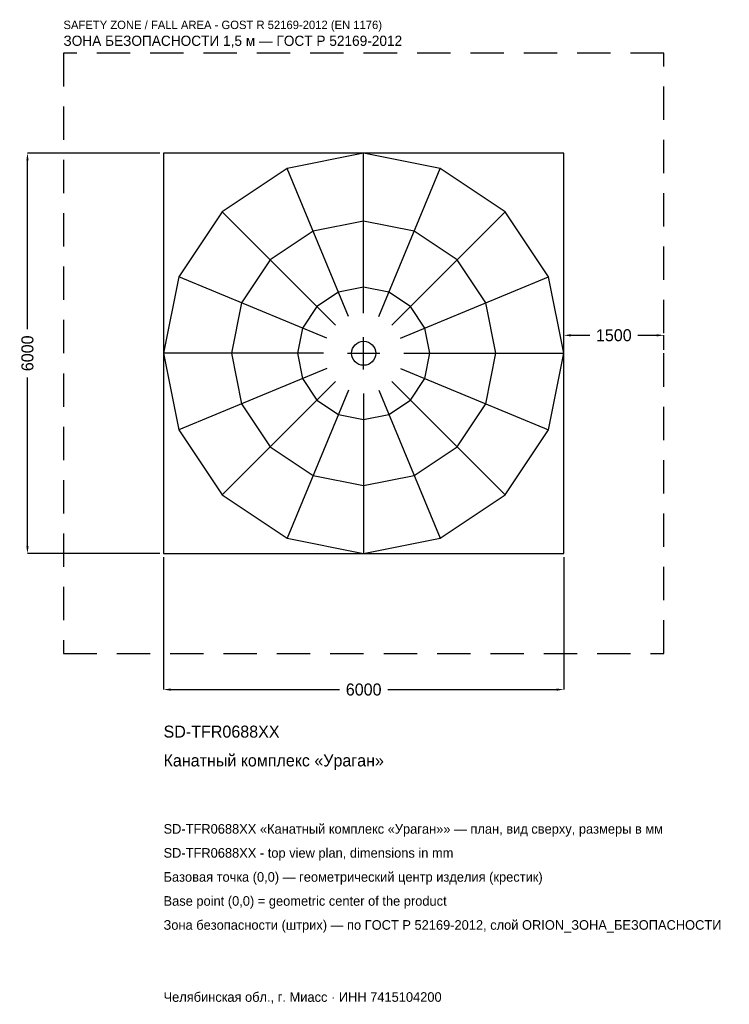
# Model space of a CAD drawing. Header units: metres. Extents: x -5157 to 5481, y -9757 to 5001.
import ezdxf

# ---------------------------------------------------------------- set-up
doc = ezdxf.new("R2010")
doc.units = ezdxf.units.M
doc.linetypes.add('DASHED', pattern=[800, 500, -300])
for name, color, linetype in [('ORION_ДАННЫЕ', 3, 'Continuous'), ('ORION_ЗОНА_БЕЗОПАСНОСТИ', 1, 'Continuous'), ('ORION_КОНТУР', 7, 'Continuous'), ('ORION_РАЗМЕРЫ', 8, 'Continuous')]:
    doc.layers.add(name, color=color, linetype=linetype)
doc.dimstyles.new('ORION', dxfattribs={"dimtxt": 180, "dimasz": 108, "dimexe": 1.25, "dimexo": 54, "dimtad": 1, "dimdec": 0, "dimcen": 2.5, "dimazin": 3, "dimtfac": 1, "dimtmove": 0, "dimatfit": 3, "dimarcsym": 0})

# ---------------------------------------------------------------- blocks, each defined once
blk = doc.blocks.new('_CLOSEDFILLED')
at = {"color": 0, "linetype": 'BYBLOCK'}
blk.add_solid([(-1, 0.16), (0, 0), (-1, -0.16)], dxfattribs=at)
blk = doc.blocks.new('*D1')
for p, q in [((-3000, -3054), (-3000, -5040)), ((3000, -3054), (3000, -5040)), ((-2892, -5040), (-360, -5040)), ((360, -5040), (2892, -5040))]:
    blk.add_line(p, q)
at = {"layer": 'Defpoints'}
for p in [(-3000, -3000), (3000, -3000), (-3000, -5040)]:
    blk.add_point(p, dxfattribs=at)
at = {"layer": 'ORION_РАЗМЕРЫ', "xscale": 108, "yscale": 108, "rotation": 180}
blk.add_blockref('_CLOSEDFILLED', (-3000, -5040), dxfattribs=at)
at = {"layer": 'ORION_РАЗМЕРЫ', "xscale": 108, "yscale": 108}
blk.add_blockref('_CLOSEDFILLED', (3000, -5040), dxfattribs=at)
at = {"layer": 'ORION_РАЗМЕРЫ', "insert": (0, -5040), "char_height": 180, "attachment_point": 5}
blk.add_mtext('6000', dxfattribs=at)
blk = doc.blocks.new('*D2')
for p, q in [((-3054, 3000), (-5040, 3000)), ((-5040, 360), (-5040, 2892)), ((-5040, -2892), (-5040, -360)), ((-3054, -3000), (-5040, -3000))]:
    blk.add_line(p, q)
at = {"layer": 'Defpoints'}
for p in [(-3000, 3000), (-5040, -3000), (-3000, -3000)]:
    blk.add_point(p, dxfattribs=at)
at = {"layer": 'ORION_РАЗМЕРЫ', "xscale": 108, "yscale": 108}
for p, rotation in [((-5040, 3000), 90), ((-5040, -3000), 270)]:
    blk.add_blockref('_CLOSEDFILLED', p, dxfattribs=dict(at, rotation=rotation))
at = {"layer": 'ORION_РАЗМЕРЫ', "insert": (-5040, 0), "char_height": 180, "attachment_point": 5, "rotation": 90}
blk.add_mtext('6000', dxfattribs=at)
blk = doc.blocks.new('*D3')
for p, q in [((3000, 54), (3000, 270)), ((3108, 270), (3390, 270)), ((4110, 270), (4392, 270)), ((4500, 54), (4500, 270))]:
    blk.add_line(p, q)
at = {"layer": 'Defpoints'}
for p in [(3000, 270), (3000, 0), (4500, 0)]:
    blk.add_point(p, dxfattribs=at)
at = {"layer": 'ORION_РАЗМЕРЫ', "xscale": 108, "yscale": 108, "rotation": 180}
blk.add_blockref('_CLOSEDFILLED', (3000, 270), dxfattribs=at)
at = {"layer": 'ORION_РАЗМЕРЫ', "xscale": 108, "yscale": 108}
blk.add_blockref('_CLOSEDFILLED', (4500, 270), dxfattribs=at)
at = {"layer": 'ORION_РАЗМЕРЫ', "insert": (3750, 270), "char_height": 180, "attachment_point": 5}
blk.add_mtext('1500', dxfattribs=at)
blk = doc.blocks.new('ОРИОН SD-TFR0688XX Канатный комплекс Ураган')
at = {"layer": 'ORION_ЗОНА_БЕЗОПАСНОСТИ', "linetype": 'DASHED'}
blk.add_lwpolyline([(-4500, -4500), (4500, -4500), (4500, 4500), (-4500, 4500)], close=True, dxfattribs=at)
at = {"layer": 'ORION_КОНТУР'}
for p, q in [((0, 600), (0, 3000)), ((-229.6, 554.3), (-1148.1, 2771.6)), ((229.6, 554.3), (1148.1, 2771.6)), ((-424.3, 424.3), (-2121.3, 2121.3)), ((424.3, 424.3), (2121.3, 2121.3)), ((-554.3, 229.6), (-2771.6, 1148.1)), ((554.3, 229.6), (2771.6, 1148.1)), ((-600, 0), (-3000, 0)), ((600, 0), (3000, 0)), ((-554.3, -229.6), (-2771.6, -1148.1)), ((554.3, -229.6), (2771.6, -1148.1)), ((-424.3, -424.3), (-2121.3, -2121.3)), ((424.3, -424.3), (2121.3, -2121.3)), ((-229.6, -554.3), (-1148.1, -2771.6)), ((229.6, -554.3), (1148.1, -2771.6)), ((0, -600), (0, -3000))]:
    blk.add_line(p, q, dxfattribs=at)
for points in [[(-3000, -3000), (3000, -3000), (3000, 3000), (-3000, 3000)], [(3000, 0), (2771.6, 1148.1), (2121.3, 2121.3), (1148.1, 2771.6), (0, 3000), (-1148.1, 2771.6), (-2121.3, 2121.3), (-2771.6, 1148.1), (-3000, 0), (-2771.6, -1148.1), (-2121.3, -2121.3), (-1148.1, -2771.6), (0, -3000), (1148.1, -2771.6), (2121.3, -2121.3), (2771.6, -1148.1)], [(1980, 0), (1829.3, 757.7), (1400.1, 1400.1), (757.7, 1829.3), (0, 1980), (-757.7, 1829.3), (-1400.1, 1400.1), (-1829.3, 757.7), (-1980, 0), (-1829.3, -757.7), (-1400.1, -1400.1), (-757.7, -1829.3), (0, -1980), (757.7, -1829.3), (1400.1, -1400.1), (1829.3, -757.7)], [(990, 0), (914.6, 378.9), (700, 700), (378.9, 914.6), (0, 990), (-378.9, 914.6), (-700, 700), (-914.6, 378.9), (-990, 0), (-914.6, -378.9), (-700, -700), (-378.9, -914.6), (0, -990), (378.9, -914.6), (700, -700), (914.6, -378.9)]]:
    blk.add_lwpolyline(points, close=True, dxfattribs=at)
blk.add_circle((0, 0), 180, dxfattribs=at)
at = {"layer": 'ORION_РАЗМЕРЫ'}
for p, q in [((0, -240), (0, 240)), ((-240, 0), (240, 0))]:
    blk.add_line(p, q, dxfattribs=at)
at = {"layer": 'ORION_ДАННЫЕ'}
for tag, p in [('АРТИКУЛ', (-3000, -5760)), ('НАИМЕНОВАНИЕ', (-3000, -6192))]:
    blk.add_attdef(tag, p, '', height=180, dxfattribs=at)
at = {"layer": 'ORION_ДАННЫЕ', "flags": 1}
for tag, p in [('ПРОИЗВОДИТЕЛЬ', (-3000, -6624)), ('ТЕЛЕФОН', (-3000, -7056)), ('САЙТ', (-3000, -7920)), ('АДРЕС', (-3000, -8352)), ('РЕКВИЗИТЫ', (-3000, -8784)), ('ГАБАРИТЫ', (-3000, -9216)), ('ЗОНА_БЕЗОПАСНОСТИ', (-3000, -9648))]:
    blk.add_attdef(tag, p, '', height=180, dxfattribs=at)
at = {"layer": 'ORION_ЗОНА_БЕЗОПАСНОСТИ', "color": 1}
for s, height, p in [('SAFETY ZONE / FALL AREA - GOST R 52169-2012 (EN 1176)', 126, (-4500, 4860)), ('ЗОНА БЕЗОПАСНОСТИ 1,5 м — ГОСТ Р 52169-2012', 153, (-4500, 4608))]:
    blk.add_text(s, height=height, dxfattribs=at).set_placement(p)
at = {"layer": 'ORION_РАЗМЕРЫ'}
dim = blk.add_linear_dim(base=(-5040, -3000), p1=(-3000, -3000), p2=(-3000, 3000), angle=90, dimstyle='ORION', dxfattribs=at)
dim.commit()
dim.dimension.update_dxf_attribs({"geometry": '*D2', "text_midpoint": (-5040, 0)})
for base, p1, p2, picture, middle in [((3000, 270), (3000, 0), (4500, 0), '*D3', (3750, 270)), ((-3000, -5040), (-3000, -3000), (3000, -3000), '*D1', (0, -5040))]:
    dim = blk.add_linear_dim(base=base, p1=p1, p2=p2, dimstyle='ORION', dxfattribs=at)
    dim.commit()
    dim.dimension.update_dxf_attribs({"geometry": picture, "text_midpoint": middle})

msp = doc.modelspace()

# ---------------------------------------------------------------- block references
msp.add_blockref('ОРИОН SD-TFR0688XX Канатный комплекс Ураган', (0, 0)).add_auto_attribs({'АРТИКУЛ': 'SD-TFR0688XX', 'НАИМЕНОВАНИЕ': 'Канатный комплекс «Ураган»'})

# ---------------------------------------------------------------- texts
at = {"layer": 'ORION_ДАННЫЕ', "color": 3}
for s, p in [('SD-TFR0688XX «Канатный комплекс «Ураган»» — план, вид сверху, размеры в мм', (-3000, -7200)), ('SD-TFR0688XX - top view plan, dimensions in mm', (-3000, -7560)), ('Челябинская обл., г. Миасс · ИНН 7415104200', (-3000, -9720))]:
    msp.add_text(s, height=144, dxfattribs=at).set_placement(p)
at = {"layer": 'ORION_ДАННЫЕ', "color": 7}
for s, p in [('Базовая точка (0,0) — геометрический центр изделия (крестик)', (-3000, -7920)), ('Base point (0,0) = geometric center of the product', (-3000, -8280))]:
    msp.add_text(s, height=144, dxfattribs=at).set_placement(p)
at = {"layer": 'ORION_ДАННЫЕ', "color": 1}
msp.add_text('Зона безопасности (штрих) — по ГОСТ Р 52169-2012, слой ORION_ЗОНА_БЕЗОПАСНОСТИ', height=144, dxfattribs=at).set_placement((-3000, -8640))

doc.saveas('drawing.dxf')
